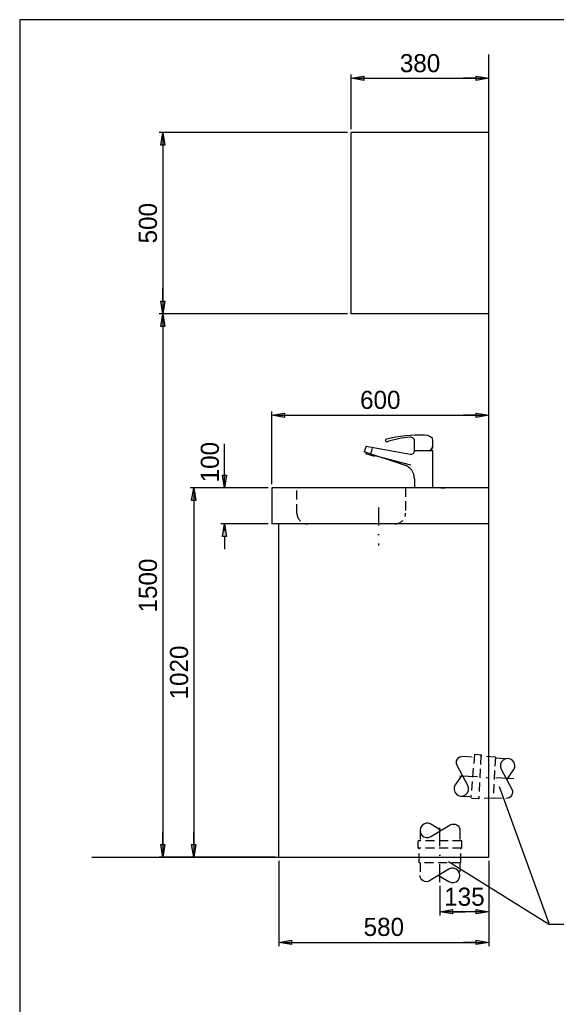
# Model space of a CAD drawing. Extents: x 1635 to 5435, y 0 to 5435.
# Tile 2 of 3: x 1635 to 3117, y 2718 to 5435. Entities that reach past the tile are written whole.
import ezdxf

# ---------------------------------------------------------------- set-up
doc = ezdxf.new("R2010")
doc.units = 0
doc.header["$LTSCALE"] = 100
doc.header["$MEASUREMENT"] = 0
doc.header["$PDMODE"] = 35
for name, pattern in [('AUSGEZOGEN', [0]), ('STRICHPUNKT', [1, 0.5, -0.25, 0, -0.25]), ('VERDECKT', [0.375, 0.25, -0.125])]:
    doc.linetypes.add(name, pattern=pattern)
doc.layers.get('0').update_dxf_attribs({"linetype": 'AUSGEZOGEN'})
doc.layers.get('DEFPOINTS').update_dxf_attribs({"linetype": 'AUSGEZOGEN'})
for name, color, linetype in [('BEM', 3, 'AUSGEZOGEN'), ('ML', 2, 'STRICHPUNKT'), ('R', 6, 'AUSGEZOGEN'), ('VD', 4, 'VERDECKT')]:
    doc.layers.add(name, color=color, linetype=linetype)
doc.styles.add('DIN', font='8dinb.shx', dxfattribs={"height": 50})
doc.dimstyles.new('LIN', dxfattribs={"dimscale": 10, "dimtxt": 5, "dimasz": 1, "dimexe": 1, "dimexo": 1, "dimgap": 0, "dimtad": 0, "dimdec": 0, "dimdsep": 46, "dimtxsty": 'DIN', "dimblk": 'BEMPFEIL', "dimcen": -1, "dimclrd": 256, "dimclre": 256, "dimclrt": 256, "dimadec": 0, "dimazin": 0, "dimtfac": 0.6, "dimtdec": 0, "dimtofl": 0, "dimtmove": 2, "dimatfit": 3, "dimldrblk": 'BEMPFEIL', "dimfxl": 0, "dimtvp": 0.8, "dimtolj": 1, "dimarcsym": 0})
doc.dimstyles.new('STANDARD$0', dxfattribs={"dimscale": 10, "dimtxt": 5, "dimasz": 1, "dimexe": 1, "dimexo": 1, "dimgap": 0.6, "dimtad": 0, "dimdec": 0, "dimdsep": 46, "dimtxsty": 'DIN', "dimblk1": 'BEMPFEIL', "dimblk2": 'BEMPFEIL', "dimsah": 1, "dimcen": -1, "dimclrd": 256, "dimclre": 256, "dimclrt": 256, "dimadec": 0, "dimazin": 0, "dimtfac": 0.6, "dimtdec": 0, "dimtofl": 0, "dimtmove": 0, "dimatfit": 0, "dimldrblk": 'BEMPFEIL', "dimfxl": 0, "dimtvp": 0.8, "dimtolj": 1, "dimarcsym": 0})

# ---------------------------------------------------------------- blocks, each defined once
blk = doc.blocks.new('SRKR')
for p, q in [((0, 2000), (-380, 2000)), ((-380, 1500), (-380, 2000)), ((0, 1500), (-380, 1500))]:
    blk.add_line(p, q)
blk = doc.blocks.new('BEMPFEIL')
at = {"linetype": 'ByBlock'}
blk.add_hatch(color=256, dxfattribs=at).paths.add_polyline_path([(-3.5, 0.58), (0, 0), (-3.5, -0.58)])
at = {"color": 0, "linetype": 'ByBlock'}
blk.add_line((-3.5, 0), (-7, 0), dxfattribs=at)
at = {"linetype": 'ByBlock'}
blk.add_lwpolyline([(-3.5, 0.58), (0, 0), (-3.5, -0.58)], close=True, dxfattribs=at)
blk = doc.blocks.new('*D28')
at = {"layer": 'BEM', "lineweight": -2}
for p, q in [((2550.4, 5133.3), (2550.4, 5283.3)), ((2560.4, 5273.3), (2920.4, 5273.3)), ((2930.4, 5133.3), (2930.4, 5283.3))]:
    blk.add_line(p, q, dxfattribs=at)
at = {"layer": 'DEFPOINTS', "color": 0}
for p in [(2930.4, 5273.3), (2550.4, 5123.3), (2930.4, 5123.3)]:
    blk.add_point(p, dxfattribs=at)
at = {"layer": 'BEM', "lineweight": -2, "xscale": 10, "yscale": 10, "zscale": 10, "rotation": 180}
blk.add_blockref('BEMPFEIL', (2550.4, 5273.3), dxfattribs=at)
at = {"layer": 'BEM', "lineweight": -2, "xscale": 10, "yscale": 10, "zscale": 10}
blk.add_blockref('BEMPFEIL', (2930.4, 5273.3), dxfattribs=at)
at = {"layer": 'BEM', "insert": (2740.4, 5314.7), "char_height": 50, "attachment_point": 5, "style": 'DIN'}
blk.add_mtext('\\A1;380', dxfattribs=at)
blk = doc.blocks.new('*D29')
at = {"layer": 'BEM', "lineweight": -2}
for p, q in [((2540.4, 4623.3), (2020.4, 4623.3)), ((2030.4, 4613.3), (2030.4, 3133.3)), ((2105.4, 3123.3), (2020.4, 3123.3))]:
    blk.add_line(p, q, dxfattribs=at)
at = {"layer": 'DEFPOINTS', "color": 0}
for p in [(2550.4, 4623.3), (2030.4, 3123.3), (2115.4, 3123.3)]:
    blk.add_point(p, dxfattribs=at)
at = {"layer": 'BEM', "lineweight": -2, "xscale": 10, "yscale": 10, "zscale": 10}
for p, rotation in [((2030.4, 4623.3), 90), ((2030.4, 3123.3), 270)]:
    blk.add_blockref('BEMPFEIL', p, dxfattribs=dict(at, rotation=rotation))
at = {"layer": 'BEM', "insert": (1989.3, 3873.3), "char_height": 50, "attachment_point": 5, "rotation": 90, "style": 'DIN'}
blk.add_mtext('\\A1;1500', dxfattribs=at)
blk = doc.blocks.new('*D30')
at = {"layer": 'BEM', "lineweight": -2}
for p, q in [((2540.4, 5123.3), (2020.4, 5123.3)), ((2030.4, 5113.3), (2030.4, 4633.3)), ((2540.4, 4623.3), (2020.4, 4623.3))]:
    blk.add_line(p, q, dxfattribs=at)
at = {"layer": 'DEFPOINTS', "color": 0}
for p in [(2550.4, 5123.3), (2030.4, 4623.3), (2550.4, 4623.3)]:
    blk.add_point(p, dxfattribs=at)
at = {"layer": 'BEM', "lineweight": -2, "xscale": 10, "yscale": 10, "zscale": 10}
for p, rotation in [((2030.4, 5123.3), 90), ((2030.4, 4623.3), 270)]:
    blk.add_blockref('BEMPFEIL', p, dxfattribs=dict(at, rotation=rotation))
at = {"layer": 'BEM', "insert": (1989.3, 4873.3), "char_height": 50, "attachment_point": 5, "rotation": 90, "style": 'DIN'}
blk.add_mtext('\\A1;500', dxfattribs=at)
blk = doc.blocks.new('*D31')
at = {"layer": 'BEM', "lineweight": -2}
for p, q in [((2350.4, 3113.3), (2350.4, 2878.3)), ((2930.4, 3113.3), (2930.4, 2878.3)), ((2360.4, 2888.3), (2920.4, 2888.3))]:
    blk.add_line(p, q, dxfattribs=at)
at = {"layer": 'DEFPOINTS', "color": 0}
for p in [(2350.4, 3123.3), (2930.4, 3123.3), (2930.4, 2888.3)]:
    blk.add_point(p, dxfattribs=at)
at = {"layer": 'BEM', "lineweight": -2, "xscale": 10, "yscale": 10, "zscale": 10, "rotation": 180}
blk.add_blockref('BEMPFEIL', (2350.4, 2888.3), dxfattribs=at)
at = {"layer": 'BEM', "lineweight": -2, "xscale": 10, "yscale": 10, "zscale": 10}
blk.add_blockref('BEMPFEIL', (2930.4, 2888.3), dxfattribs=at)
at = {"layer": 'BEM', "insert": (2640.4, 2930.8), "char_height": 50, "attachment_point": 5, "style": 'DIN'}
blk.add_mtext('\\A1;580', dxfattribs=at)
blk = doc.blocks.new('*D32')
at = {"layer": 'BEM', "lineweight": -2}
for p, q in [((2930.4, 3113.3), (2930.4, 2963)), ((2795.4, 3044.3), (2795.4, 2963)), ((2920.4, 2973), (2805.4, 2973))]:
    blk.add_line(p, q, dxfattribs=at)
at = {"layer": 'DEFPOINTS', "color": 0}
for p in [(2930.4, 3123.3), (2795.4, 3054.3), (2795.4, 2973)]:
    blk.add_point(p, dxfattribs=at)
at = {"layer": 'BEM', "lineweight": -2, "xscale": 10, "yscale": 10, "zscale": 10, "rotation": 180}
blk.add_blockref('BEMPFEIL', (2795.4, 2973), dxfattribs=at)
at = {"layer": 'BEM', "lineweight": -2, "xscale": 10, "yscale": 10, "zscale": 10}
blk.add_blockref('BEMPFEIL', (2930.4, 2973), dxfattribs=at)
at = {"layer": 'BEM', "insert": (2862.9, 3014.1), "char_height": 50, "attachment_point": 5, "style": 'DIN'}
blk.add_mtext('\\A1;135', dxfattribs=at)
blk = doc.blocks.new('*D34')
at = {"layer": 'BEM', "lineweight": -2}
for p, q in [((2320.8, 4143.3), (2105.4, 4143.3)), ((2115.4, 4133.3), (2115.4, 3133.3)), ((2340.4, 3123.3), (2105.4, 3123.3))]:
    blk.add_line(p, q, dxfattribs=at)
at = {"layer": 'DEFPOINTS', "color": 0}
for p in [(2330.8, 4143.3), (2115.4, 3123.3), (2350.4, 3123.3)]:
    blk.add_point(p, dxfattribs=at)
at = {"layer": 'BEM', "lineweight": -2, "xscale": 10, "yscale": 10, "zscale": 10}
for p, rotation in [((2115.4, 4143.3), 90), ((2115.4, 3123.3), 270)]:
    blk.add_blockref('BEMPFEIL', p, dxfattribs=dict(at, rotation=rotation))
at = {"layer": 'BEM', "insert": (2075.3, 3633.3), "char_height": 50, "attachment_point": 5, "rotation": 90, "style": 'DIN'}
blk.add_mtext('\\A1;1020', dxfattribs=at)
blk = doc.blocks.new('*D35')
at = {"layer": 'BEM', "lineweight": -2}
for p, q in [((2200.4, 4153.3), (2200.4, 4264.2)), ((2320.8, 4143.3), (2190.4, 4143.3)), ((2320.8, 4043.3), (2190.4, 4043.3)), ((2200.4, 4033.3), (2200.4, 4023.3))]:
    blk.add_line(p, q, dxfattribs=at)
at = {"layer": 'DEFPOINTS', "color": 0}
for p in [(2200.4, 4143.3), (2330.8, 4143.3), (2330.8, 4043.3)]:
    blk.add_point(p, dxfattribs=at)
at = {"layer": 'BEM', "lineweight": -2, "xscale": 10, "yscale": 10, "zscale": 10}
for p, rotation in [((2200.4, 4143.3), 270), ((2200.4, 4043.3), 90)]:
    blk.add_blockref('BEMPFEIL', p, dxfattribs=dict(at, rotation=rotation))
at = {"layer": 'BEM', "insert": (2160.3, 4213.8), "char_height": 50, "attachment_point": 5, "rotation": 90, "style": 'DIN'}
blk.add_mtext('\\A1;100', dxfattribs=at)
blk = doc.blocks.new('*D36')
at = {"layer": 'BEM', "lineweight": -2}
for p, q in [((2330.8, 4153.3), (2330.8, 4353.3)), ((2930.4, 4153.3), (2930.4, 4353.3)), ((2340.8, 4343.3), (2920.4, 4343.3))]:
    blk.add_line(p, q, dxfattribs=at)
at = {"layer": 'DEFPOINTS', "color": 0}
for p in [(2930.4, 4343.3), (2330.8, 4143.3), (2930.4, 4143.3)]:
    blk.add_point(p, dxfattribs=at)
at = {"layer": 'BEM', "lineweight": -2, "xscale": 10, "yscale": 10, "zscale": 10, "rotation": 180}
blk.add_blockref('BEMPFEIL', (2330.8, 4343.3), dxfattribs=at)
at = {"layer": 'BEM', "lineweight": -2, "xscale": 10, "yscale": 10, "zscale": 10}
blk.add_blockref('BEMPFEIL', (2930.4, 4343.3), dxfattribs=at)
at = {"layer": 'BEM', "insert": (2630.6, 4385.4), "char_height": 50, "attachment_point": 5, "style": 'DIN'}
blk.add_mtext('\\A1;600', dxfattribs=at)

msp = doc.modelspace()

# ---------------------------------------------------------------- linework, layer by layer
for p, q in [((2724.9, 4245.6), (2724.9, 4272.8)), ((2775.9, 4258.3), (2775.9, 4274)), ((2591.5, 4258.2), (2586.2, 4241.9)), ((2697.2, 4205.9), (2586.2, 4241.9)), ((2591.5, 4240.2), (2590.5, 4237.2)), ((2591.5, 4258.2), (2713.1, 4235.8)), ((2724.9, 4245.9), (2775.9, 4245.9)), ((2775.9, 4143.3), (2775.9, 4245.9)), ((2614.3, 4229.5), (2590.5, 4237.2)), ((2615.2, 4232.5), (2614.3, 4229.5)), ((2724.9, 4167.8), (2724.9, 4143.3)), ((2930.4, 4143.3), (2330.8, 4143.3)), ((2330.8, 4143.3), (2330.8, 4043.3)), ((2797.9, 4143.3), (2809.9, 4143.3)), ((2930.4, 4043.3), (2330.4, 4043.3)), ((2350.4, 3123.3), (2350.4, 4043.3))]:
    msp.add_line(p, q)
for centre, radius, start, end in [((2648.5, 4273.7), 3.43, 100.1265, 293.7981), ((2741, 3902.6), 385.9, 88.3091, 103.9525), ((2738, 3980.5), 303.1, 94.5179, 107.0394), ((2714.9, 4272.8), 10, 0, 94.5179), ((2714.9, 4245.6), 10, 259.5448, 0), ((2760.9, 4260), 15, 290.8042, 359.646), ((2764.6, 4257.2), 11.4, 278.2443, 5.452), ((2684.9, 4167.8), 40, 0, 72)]:
    msp.add_arc(centre, radius, start, end)
msp.add_ellipse((2750.8, 4274.4), major_axis=(25.2, 0.7), ratio=0.553843, start_param=-0.078589, end_param=1.492207)
at = {"layer": 'BEM'}
for p, q in [((2615.2, 4232.5), (2714.3, 4206.1)), ((3097.4, 2938.1), (2959.6, 3317.7)), ((2818.7, 3112.1), (3097.4, 2938.1)), ((3715.2, 2938.1), (3097.4, 2938.1))]:
    msp.add_line(p, q, dxfattribs=at)
at = {"layer": 'BEM', "linetype": 'Continuous'}
for points in [[(2856.4, 3350.9), (2837.8, 3323.4, 1.769493), (2872, 3321.6), (2842.7, 3376.5, -0.583507), (2859.1, 3402.1, -0.583507)], [(2980.2, 3337), (2998.8, 3364.5, 1.769493), (2964.6, 3366.3), (2993.8, 3311.4, -0.583507), (2977.5, 3285.8, -0.583507)], [(2799, 3197.6), (2770.6, 3214.7, 1.769493), (2770.6, 3180.5), (2823.9, 3212.6, -0.583507), (2850.4, 3197.6, -0.583507)], [(2791.7, 3073.3), (2820.1, 3056.1, 1.769493), (2820.1, 3090.4), (2766.8, 3058.3, -0.583507), (2740.4, 3073.3, -0.583507)]]:
    msp.add_lwpolyline(points, format="xyb", dxfattribs=at)
at = {"layer": 'ML'}
for p, q in [((2608.3, 4251.7), (2602.4, 4233.3)), ((2625.4, 4089.1), (2625.4, 3983.6)), ((2999.3, 3339.7), (2842, 3348)), ((2795.4, 3054.3), (2795.4, 3211.8))]:
    msp.add_line(p, q, dxfattribs=at)
at = {"layer": 'R'}
for p, q in [((2930.4, 3123.3), (2930.4, 5339.2)), ((1833.9, 3123.3), (2930.4, 3123.3))]:
    msp.add_line(p, q, dxfattribs=at)
msp.add_lwpolyline([(1635, 0), (5435, 0), (5435, 5435), (1635, 5435)], close=True, dxfattribs=at)
at = {"layer": 'VD'}
for p, q in [((2859.1, 3402.1), (2888.3, 3400.6)), ((2890.8, 3407), (2880.3, 3287.5)), ((2910.7, 3405.3), (2890.8, 3407)), ((2908.5, 3404.6), (2902.3, 3284.7)), ((2948.4, 3400), (2908.4, 3402.1)), ((2948.4, 3400), (2942.3, 3285.1)), ((2948.2, 3397.5), (2983.3, 3395.6)), ((2853.3, 3292.3), (2882.5, 3290.8)), ((2902.3, 3284.7), (2882.3, 3285.8)), ((2942.3, 3285.1), (2902.4, 3287.2)), ((2942.5, 3287.6), (2977.5, 3285.8)), ((2740.4, 3197.6), (2740.4, 3168.3)), ((2850.4, 3197.6), (2850.4, 3168.3)), ((2855.4, 3168.3), (2735.4, 3168.3)), ((2735.4, 3148.3), (2735.4, 3168.3)), ((2855.4, 3148.3), (2855.4, 3168.3)), ((2855.4, 3148.3), (2735.4, 3148.3)), ((2737.9, 3108.3), (2737.9, 3148.3)), ((2852.9, 3108.3), (2852.9, 3148.3)), ((2852.9, 3108.3), (2737.9, 3108.3)), ((2740.4, 3108.3), (2740.4, 3073.3)), ((2850.4, 3108.3), (2850.4, 3073.3))]:
    msp.add_line(p, q, dxfattribs=at)
msp.add_lwpolyline([(2700.4, 4143.3), (2700.4, 4073.3, -0.414214), (2670.4, 4043.3), (2430.4, 4043.3, -0.414214), (2400.4, 4073.3), (2400.4, 4143.3)], format="xyb", dxfattribs=at)

# ---------------------------------------------------------------- block references
msp.add_blockref('SRKR', (2930.4, 3123.3))

# ---------------------------------------------------------------- dimensions: what is measured, and where the dimension line sits
at = {"layer": 'BEM'}
for base, p1, p2, picture, middle in [((2930.4, 5273.3), (2550.4, 5123.3), (2930.4, 5123.3), '*D28', (2740.4, 5314.7)), ((2930.4, 4343.3), (2330.8, 4143.3), (2930.4, 4143.3), '*D36', (2630.6, 4385.4)), ((2930.4, 2888.3), (2350.4, 3123.3), (2930.4, 3123.3), '*D31', (2640.4, 2930.8))]:
    dim = msp.add_linear_dim(base=base, p1=p1, p2=p2, dimstyle='STANDARD$0', dxfattribs=at)
    dim.commit()
    dim.dimension.update_dxf_attribs({"geometry": picture, "text_midpoint": middle})
for base, p1, p2, angle, dimstyle, picture, middle in [((2030.4, 4623.3), (2550.4, 5123.3), (2550.4, 4623.3), 90, 'STANDARD$0', '*D30', (1989.3, 4873.3)), ((2030.4, 3123.3), (2550.4, 4623.3), (2115.4, 3123.3), 90, 'STANDARD$0', '*D29', (1989.3, 3873.3)), ((2200.4, 4143.3), (2330.8, 4043.3), (2330.8, 4143.3), 90, 'STANDARD$0', '*D35', (2160.3, 4213.8)), ((2115.4, 3123.3), (2330.8, 4143.3), (2350.4, 3123.3), 90, 'STANDARD$0', '*D34', (2075.3, 3633.3)), ((2795.4, 2973), (2930.4, 3123.3), (2795.4, 3054.3), 180, 'LIN', '*D32', (2862.9, 3014.1))]:
    dim = msp.add_linear_dim(base=base, p1=p1, p2=p2, angle=angle, dimstyle=dimstyle, dxfattribs=at)
    dim.commit()
    dim.dimension.update_dxf_attribs({"geometry": picture, "text_midpoint": middle})

doc.saveas('drawing.dxf')
